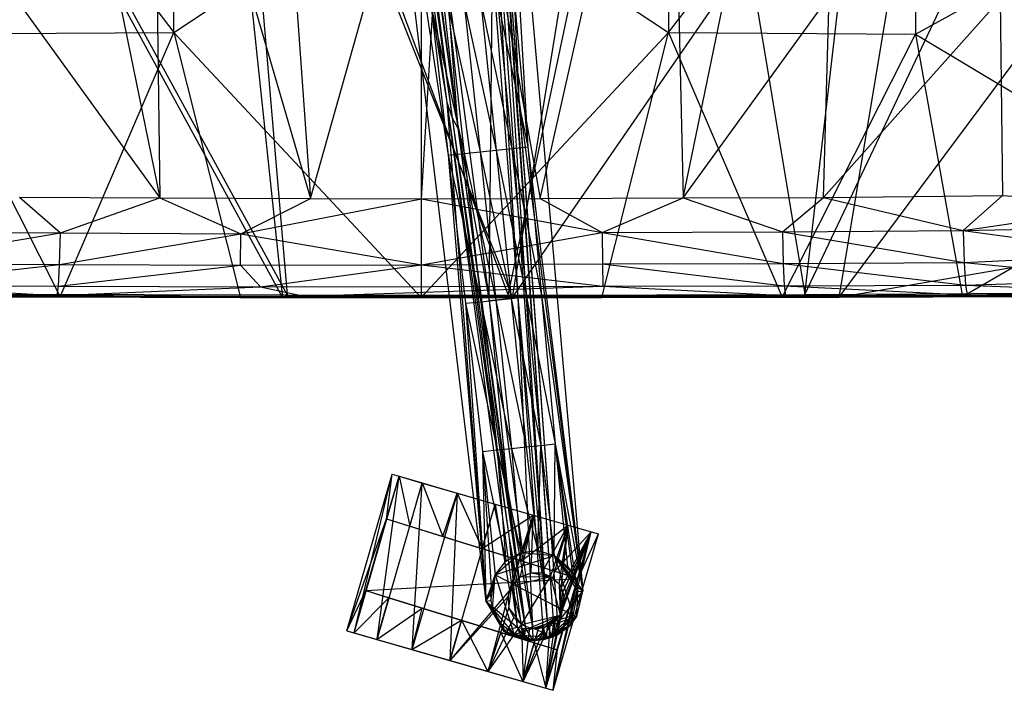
# Model space of a CAD drawing. Header units: inches. Extents: x -13.8 to 13.8, y -14.8 to 12.9.
# Tile 2 of 8: x -4.5 to 7.2, y -14.8 to -6.8. Entities that reach past the tile are written whole.
import ezdxf

# ---------------------------------------------------------------- set-up
doc = ezdxf.new("R2010")
doc.units = ezdxf.units.IN
doc.layers.get('0').update_dxf_attribs({"true_color": 0xc2ced6})

msp = doc.modelspace()

# ---------------------------------------------------------------- linework, layer by layer
at = {"color": 8, "true_color": 0x8c8177}
for p, q in [((1.347, -10.125), (2.904, -0.52)), ((-2.383, -0.779), (-1.394, -10.123)), ((-2.383, -0.779), (1.347, -10.125)), ((1.292, -10.095), (3.275, -0.751)), ((3.275, -0.751), (4.827, -10.088)), ((-2.117, -0.959), (-1.338, -10.093)), ((-2.117, -0.959), (1.292, -10.095)), ((4.827, -10.088), (5.841, -1.322)), ((-5.681, -2.16), (-1.338, -10.093)), ((1.673, -8.944), (3.22, -2.128)), ((3.22, -2.128), (3.378, -8.937)), ((-5.671, -2.292), (-1.394, -10.123)), ((-1.538, -2.376), (-1.059, -8.944)), ((-2.939, -2.534), (-2.854, -8.936)), ((-2.939, -2.534), (-1.059, -8.944)), ((1.347, -10.125), (6.477, -2.681)), ((5.235, -10.119), (6.477, -2.681)), ((-4.11, -2.842), (-2.854, -8.936)), ((3.378, -8.937), (4.635, -2.83)), ((-1.059, -8.944), (0.611, -2.989)), ((0.262, -8.951), (0.611, -2.989)), ((0.611, -2.989), (1.673, -8.944)), ((-5.632, -3.108), (-2.689, -6.969)), ((-2.689, -6.969), (-2.689, -3.085)), ((3.204, -3.086), (3.204, -6.97)), ((3.204, -6.97), (6.147, -3.11)), ((6.147, -3.11), (6.147, -6.988)), ((-2.689, -6.969), (0.257, -5.019)), ((0.257, -5.019), (0.257, -10.126)), ((0.257, -5.019), (3.204, -6.97)), ((4.827, -10.088), (7.225, -5.023)), ((5.235, -10.119), (9.018, -5.04)), ((6.147, -6.988), (8.996, -5.412)), ((-4.593, -6.537), (-2.854, -8.936)), ((3.378, -8.937), (5.118, -6.539)), ((5.049, -8.933), (5.118, -6.539)), ((5.049, -8.933), (7.155, -6.572)), ((7.155, -6.572), (7.181, -8.911)), ((-5.632, -6.986), (-2.689, -6.969)), ((-5.632, -6.986), (-4.042, -10.118)), ((-4.042, -10.118), (-2.689, -6.969)), ((-2.689, -6.969), (-1.893, -10.124)), ((-2.689, -6.969), (0.257, -10.126)), ((0.257, -10.126), (3.204, -6.97)), ((2.408, -10.125), (3.204, -6.97)), ((3.204, -6.97), (4.558, -10.12)), ((3.204, -6.97), (6.147, -6.988)), ((4.558, -10.12), (6.147, -6.988)), ((6.147, -6.988), (6.706, -10.111)), ((6.147, -6.988), (9.065, -8.741)), ((6.706, -10.111), (9.065, -8.741)), ((5.049, -8.933), (7.181, -8.911)), ((6.711, -9.328), (7.181, -8.911)), ((7.181, -8.911), (8.801, -9.019)), ((-4.526, -8.931), (-4.04, -9.356)), ((-4.526, -8.931), (-2.854, -8.936)), ((-4.04, -9.356), (-2.854, -8.936)), ((-2.854, -8.936), (-1.89, -9.365)), ((-2.854, -8.936), (-1.059, -8.944)), ((-1.89, -9.365), (-1.059, -8.944)), ((-1.89, -9.365), (0.262, -8.951)), ((-1.059, -8.944), (0.262, -8.951)), ((0.26, -9.734), (0.262, -8.951)), ((0.262, -8.951), (1.673, -8.944)), ((0.262, -8.951), (2.412, -9.35)), ((1.673, -8.944), (3.378, -8.937)), ((1.673, -8.944), (2.412, -9.35)), ((2.412, -9.35), (3.378, -8.937)), ((3.378, -8.937), (5.049, -8.933)), ((3.378, -8.937), (4.562, -9.342)), ((4.562, -9.342), (5.049, -8.933)), ((5.049, -8.933), (6.711, -9.328)), ((6.711, -9.328), (8.801, -9.019)), ((-6.203, -9.719), (-4.04, -9.356)), ((-6.188, -9.341), (-4.04, -9.356)), ((-4.05, -9.731), (-4.04, -9.356)), ((-4.05, -9.731), (-1.89, -9.365)), ((-4.04, -9.356), (-1.89, -9.365)), ((-1.895, -9.738), (-1.89, -9.365)), ((-1.89, -9.365), (0.26, -9.734)), ((0.26, -9.734), (2.412, -9.35)), ((2.412, -9.35), (4.562, -9.342)), ((2.412, -9.35), (2.416, -9.724)), ((2.412, -9.35), (4.57, -9.718)), ((4.562, -9.342), (6.711, -9.328)), ((4.562, -9.342), (4.57, -9.718)), ((4.562, -9.342), (6.724, -9.706)), ((6.711, -9.328), (8.805, -9.281)), ((6.711, -9.328), (6.724, -9.706)), ((6.711, -9.328), (8.821, -9.616)), ((5.235, -10.119), (9.12, -9.455)), ((6.724, -9.706), (8.821, -9.616)), ((-6.223, -9.981), (-4.05, -9.731)), ((-6.203, -9.719), (-4.05, -9.731)), ((-4.064, -9.99), (-4.05, -9.731)), ((-4.05, -9.731), (-1.895, -9.738)), ((-1.895, -9.738), (0.26, -9.734)), ((-1.658, -9.998), (0.26, -9.734)), ((0.26, -9.734), (2.416, -9.724)), ((0.26, -9.734), (2.421, -9.99)), ((2.416, -9.724), (4.57, -9.718)), ((2.416, -9.724), (2.421, -9.99)), ((2.416, -9.724), (4.582, -9.985)), ((4.57, -9.718), (6.724, -9.706)), ((4.57, -9.718), (4.582, -9.985)), ((4.57, -9.718), (6.742, -9.976)), ((6.724, -9.706), (6.742, -9.976)), ((6.724, -9.706), (8.833, -9.918)), ((-4.064, -9.99), (-1.895, -9.738)), ((-1.895, -9.738), (-1.658, -9.998)), ((6.742, -9.976), (8.833, -9.918)), ((-8.331, -10.078), (-4.078, -10.1)), ((-6.223, -9.981), (-4.078, -10.1)), ((-6.223, -9.981), (-4.064, -9.99)), ((-4.746, -10.084), (-1.394, -10.123)), ((-4.746, -10.084), (-1.338, -10.093)), ((-4.078, -10.1), (-4.064, -9.99)), ((-4.078, -10.1), (-1.658, -9.998)), ((-4.064, -9.99), (-1.658, -9.998)), ((-1.658, -9.998), (2.421, -9.99)), ((-1.658, -9.998), (-1.136, -10.11)), ((-1.136, -10.11), (2.421, -9.99)), ((2.421, -9.99), (4.582, -9.985)), ((2.421, -9.99), (4.595, -10.102)), ((4.582, -9.985), (6.742, -9.976)), ((4.582, -9.985), (4.595, -10.102)), ((4.582, -9.985), (6.762, -10.093)), ((4.827, -10.088), (8.462, -10.069)), ((5.235, -10.119), (8.462, -10.069)), ((6.742, -9.976), (6.762, -10.093)), ((6.742, -9.976), (8.843, -10.061)), ((6.762, -10.093), (8.843, -10.061)), ((-8.336, -10.095), (-4.078, -10.1)), ((-6.19, -10.108), (-4.078, -10.1)), ((-6.19, -10.108), (-4.042, -10.118)), ((-6.19, -10.108), (-1.136, -10.11)), ((-4.8, -10.118), (-1.394, -10.123)), ((-4.078, -10.1), (-1.136, -10.11)), ((-4.042, -10.118), (-1.136, -10.11)), ((-4.042, -10.118), (-1.893, -10.124)), ((-1.893, -10.124), (-1.136, -10.11)), ((-1.893, -10.124), (0.257, -10.126)), ((-1.394, -10.123), (-1.338, -10.093)), ((-1.394, -10.123), (1.347, -10.125)), ((-1.338, -10.093), (1.292, -10.095)), ((-1.338, -10.093), (1.347, -10.125)), ((-1.136, -10.11), (4.595, -10.102)), ((-1.136, -10.11), (0.257, -10.126)), ((-1.136, -10.11), (2.408, -10.125)), ((-1.136, -10.11), (4.558, -10.12)), ((-1.136, -10.11), (6.706, -10.111)), ((0.257, -10.126), (2.408, -10.125)), ((1.292, -10.095), (4.827, -10.088)), ((1.292, -10.095), (1.347, -10.125)), ((1.347, -10.125), (4.827, -10.088)), ((1.347, -10.125), (5.235, -10.119)), ((2.408, -10.125), (4.558, -10.12)), ((4.558, -10.12), (6.706, -10.111)), ((4.595, -10.102), (6.762, -10.093)), ((4.595, -10.102), (8.852, -10.098)), ((4.595, -10.102), (6.706, -10.111)), ((4.827, -10.088), (5.235, -10.119)), ((5.235, -10.119), (8.491, -10.109)), ((6.706, -10.111), (8.852, -10.098)), ((6.762, -10.093), (8.852, -10.098))]:
    msp.add_line(p, q, dxfattribs=at)
at = {"color": 18, "true_color": 0x000000}
for p, q in [((0.958, -1.514), (1.42, -7.757)), ((0.958, -1.514), (1.833, -14.023)), ((0.958, -1.514), (1.882, -13.999)), ((-0.266, -1.644), (0.562, -7.8)), ((-0.266, -1.644), (0.625, -7.986)), ((1.141, -1.718), (1.42, -7.757)), ((1.141, -1.718), (1.529, -8.33)), ((1.141, -1.718), (2.183, -13.62)), ((-0.408, -1.836), (0.58, -8.429)), ((-0.408, -1.836), (1.029, -13.74)), ((0.959, -1.766), (1.761, -14.04)), ((0.959, -1.766), (1.833, -14.023)), ((-0.402, -1.881), (0.562, -7.8)), ((-0.402, -1.881), (1.029, -13.74)), ((-0.217, -1.879), (0.625, -7.986)), ((-0.131, -2.149), (0.625, -7.986)), ((-0.131, -2.149), (0.692, -8.107)), ((0.038, -2.364), (0.692, -8.107)), ((1.019, -2.586), (1.833, -14.023)), ((-0.063, -2.976), (0.625, -7.986)), ((1.02, -3.562), (1.407, -10.126)), ((1.02, -3.562), (1.761, -14.04)), ((0.122, -3.849), (0.692, -8.107)), ((1.069, -10.161), (1.108, -6.205)), ((1.108, -6.205), (1.407, -10.126)), ((0.553, -6.262), (0.692, -8.107)), ((0.553, -6.262), (1.069, -10.161)), ((1.366, -6.562), (1.529, -8.33)), ((0.375, -6.665), (0.58, -8.429)), ((0.375, -6.665), (0.77, -8.409)), ((0.573, -6.644), (0.77, -8.409)), ((0.573, -6.644), (0.959, -8.39)), ((0.771, -6.623), (0.959, -8.39)), ((0.771, -6.623), (1.149, -8.37)), ((0.969, -6.603), (1.149, -8.37)), ((0.969, -6.603), (1.339, -8.35)), ((1.167, -6.582), (1.339, -8.35)), ((1.167, -6.582), (1.529, -8.33)), ((0.562, -7.8), (0.625, -7.986)), ((0.562, -7.8), (1.029, -13.74)), ((0.562, -7.8), (1.306, -12.993)), ((0.562, -7.8), (1.401, -14.049)), ((1.42, -7.757), (1.882, -13.999)), ((1.42, -7.757), (2.183, -13.62)), ((0.625, -7.986), (0.692, -8.107)), ((0.625, -7.986), (1.306, -12.993)), ((0.625, -7.986), (1.498, -14.065)), ((0.692, -8.107), (1.069, -10.161)), ((0.692, -8.107), (1.286, -12.402)), ((0.692, -8.107), (1.498, -14.065)), ((0.58, -8.429), (0.77, -8.409)), ((0.58, -8.429), (0.784, -10.194)), ((0.58, -8.429), (0.966, -10.175)), ((0.58, -8.429), (1.029, -13.74)), ((0.77, -8.409), (0.959, -8.39)), ((0.77, -8.409), (0.966, -10.175)), ((0.77, -8.409), (1.147, -10.156)), ((0.959, -8.39), (1.149, -8.37)), ((0.959, -8.39), (1.147, -10.156)), ((0.959, -8.39), (1.329, -10.137)), ((1.149, -8.37), (1.339, -8.35)), ((1.149, -8.37), (1.329, -10.137)), ((1.149, -8.37), (1.51, -10.118)), ((1.339, -8.35), (1.529, -8.33)), ((1.339, -8.35), (1.51, -10.118)), ((1.339, -8.35), (1.692, -10.099)), ((1.529, -8.33), (1.692, -10.099)), ((1.529, -8.33), (2.183, -13.62)), ((0.784, -10.194), (0.966, -10.175)), ((0.784, -10.194), (0.989, -11.958)), ((0.784, -10.194), (1.029, -13.74)), ((0.784, -10.194), (1.162, -11.94)), ((0.966, -10.175), (1.147, -10.156)), ((0.966, -10.175), (1.162, -11.94)), ((0.966, -10.175), (1.335, -11.922)), ((1.069, -10.161), (1.407, -10.126)), ((1.069, -10.161), (1.286, -12.402)), ((1.069, -10.161), (1.584, -14.06)), ((1.147, -10.156), (1.329, -10.137)), ((1.147, -10.156), (1.335, -11.922)), ((1.147, -10.156), (1.509, -11.904)), ((1.329, -10.137), (1.51, -10.118)), ((1.329, -10.137), (1.509, -11.904)), ((1.329, -10.137), (1.682, -11.886)), ((1.407, -10.126), (1.584, -14.06)), ((1.407, -10.126), (1.706, -14.047)), ((1.407, -10.126), (1.761, -14.04)), ((1.51, -10.118), (1.692, -10.099)), ((1.51, -10.118), (1.682, -11.886)), ((1.51, -10.118), (1.855, -11.868)), ((1.692, -10.099), (1.855, -11.868)), ((1.692, -10.099), (2.183, -13.62)), ((0.989, -11.958), (1.162, -11.94)), ((0.989, -11.958), (1.029, -13.74)), ((0.989, -11.958), (1.09, -13.575)), ((0.989, -11.958), (1.14, -13.425)), ((0.989, -11.958), (1.266, -13.264)), ((1.162, -11.94), (1.335, -11.922)), ((1.162, -11.94), (1.266, -13.264)), ((1.162, -11.94), (1.445, -13.163)), ((1.335, -11.922), (1.509, -11.904)), ((1.335, -11.922), (1.445, -13.163)), ((1.335, -11.922), (1.647, -13.139)), ((1.509, -11.904), (1.682, -11.886)), ((1.509, -11.904), (1.647, -13.139)), ((1.647, -13.139), (1.682, -11.886)), ((1.682, -11.886), (1.855, -11.868)), ((1.682, -11.886), (1.842, -13.196)), ((1.842, -13.196), (1.855, -11.868)), ((1.855, -11.868), (2.002, -13.326)), ((1.855, -11.868), (2.06, -13.411)), ((1.855, -11.868), (2.1, -13.505)), ((1.855, -11.868), (2.183, -13.62)), ((-0.628, -14.092), (-0.09, -12.229)), ((-0.541, -14.117), (-0.09, -12.229)), ((-0.541, -14.117), (-0.004, -12.254)), ((-0.267, -14.196), (-0.004, -12.254)), ((-0.155, -12.761), (-0.09, -12.229)), ((-0.155, -12.761), (-0.004, -12.254)), ((-0.09, -12.229), (-0.004, -12.254)), ((-0.09, -12.229), (-0.004, -12.254)), ((-0.004, -12.254), (-0.004, -12.254)), ((-0.004, -12.254), (0.121, -12.847)), ((-0.004, -12.254), (0.269, -12.333)), ((-0.004, -12.254), (0.269, -12.333)), ((-0.004, -12.254), (0.271, -12.334)), ((-0.267, -14.196), (0.271, -12.334)), ((0.121, -12.847), (0.269, -12.333)), ((0.15, -14.316), (0.271, -12.334)), ((0.269, -12.333), (0.271, -12.334)), ((0.269, -12.333), (0.517, -12.969)), ((0.269, -12.333), (0.686, -12.453)), ((0.271, -12.334), (0.686, -12.453)), ((0.271, -12.334), (0.688, -12.454)), ((1.286, -12.402), (1.498, -14.065)), ((1.286, -12.402), (1.584, -14.06)), ((0.15, -14.316), (0.688, -12.454)), ((0.517, -12.969), (0.686, -12.453)), ((0.602, -14.447), (0.688, -12.454)), ((0.686, -12.453), (0.688, -12.454)), ((0.686, -12.453), (0.985, -13.115)), ((0.686, -12.453), (1.138, -12.584)), ((0.688, -12.454), (1.138, -12.584)), ((0.688, -12.454), (1.14, -12.585)), ((0.602, -14.447), (1.14, -12.585)), ((0.985, -13.115), (1.138, -12.584)), ((1.138, -12.584), (1.14, -12.585)), ((1.138, -12.584), (1.591, -12.715)), ((1.14, -12.585), (1.31, -13.619)), ((1.14, -12.585), (1.591, -12.715)), ((1.14, -12.585), (1.593, -12.715)), ((-0.628, -14.092), (-0.155, -12.761)), ((-0.402, -13.613), (-0.155, -12.761)), ((-0.155, -12.761), (0.121, -12.847)), ((-0.155, -12.761), (2.127, -13.469)), ((0.985, -13.115), (1.591, -12.715)), ((1.31, -13.619), (1.593, -12.715)), ((1.339, -13.557), (1.593, -12.715)), ((1.441, -13.452), (1.593, -12.715)), ((1.453, -13.26), (1.591, -12.715)), ((1.569, -13.402), (1.593, -12.715)), ((1.591, -12.715), (1.593, -12.715)), ((1.591, -12.715), (2.008, -12.835)), ((1.593, -12.715), (1.694, -13.404)), ((1.593, -12.715), (2.008, -12.835)), ((1.593, -12.715), (2.009, -12.836)), ((0.121, -12.847), (0.517, -12.969)), ((0.121, -12.847), (1.849, -13.383)), ((0.121, -12.847), (2.127, -13.469)), ((1.453, -13.26), (2.008, -12.835)), ((1.694, -13.404), (2.009, -12.836)), ((1.799, -13.446), (2.009, -12.836)), ((1.827, -13.465), (2.009, -12.836)), ((1.849, -13.383), (2.008, -12.835)), ((1.899, -13.539), (2.009, -12.836)), ((1.925, -13.583), (2.009, -12.836)), ((2.008, -12.835), (2.009, -12.836)), ((2.008, -12.835), (2.282, -12.915)), ((2.008, -12.835), (2.282, -12.915)), ((2.009, -12.836), (2.282, -12.915)), ((0.517, -12.969), (0.985, -13.115)), ((0.517, -12.969), (1.453, -13.26)), ((0.517, -12.969), (1.849, -13.383)), ((1.306, -12.993), (1.401, -14.049)), ((1.306, -12.993), (1.453, -14.062)), ((1.306, -12.993), (1.498, -14.065)), ((1.744, -14.777), (2.282, -12.915)), ((1.83, -14.802), (2.282, -12.915)), ((1.83, -14.802), (2.368, -12.94)), ((1.849, -13.383), (2.282, -12.915)), ((1.925, -13.583), (2.282, -12.915)), ((1.944, -13.832), (2.282, -12.915)), ((1.945, -13.634), (2.282, -12.915)), ((1.958, -13.697), (2.282, -12.915)), ((1.958, -13.762), (2.282, -12.915)), ((2.127, -13.469), (2.282, -12.915)), ((2.127, -13.469), (2.368, -12.94)), ((2.282, -12.915), (2.282, -12.915)), ((2.282, -12.915), (2.368, -12.94)), ((2.282, -12.915), (2.368, -12.94)), ((0.985, -13.115), (1.453, -13.26)), ((1.14, -13.425), (1.445, -13.163)), ((1.14, -13.425), (1.842, -13.196)), ((1.266, -13.264), (1.445, -13.163)), ((1.445, -13.163), (1.647, -13.139)), ((1.445, -13.163), (1.842, -13.196)), ((1.647, -13.139), (1.842, -13.196)), ((1.842, -13.196), (1.842, -13.196)), ((1.842, -13.196), (2.002, -13.326)), ((1.842, -13.196), (2.06, -13.411)), ((1.842, -13.196), (2.067, -13.909)), ((1.842, -13.196), (2.1, -13.505)), ((1.842, -13.196), (2.115, -13.565)), ((1.842, -13.196), (2.123, -13.626)), ((1.14, -13.425), (1.266, -13.264)), ((1.453, -13.26), (1.849, -13.383)), ((2.002, -13.326), (2.06, -13.411)), ((-0.402, -13.613), (2.127, -13.469)), ((1.083, -13.655), (1.14, -13.425)), ((1.087, -13.734), (1.14, -13.425)), ((1.09, -13.575), (1.14, -13.425)), ((1.107, -13.829), (1.14, -13.425)), ((1.14, -13.425), (1.14, -13.425)), ((1.14, -13.425), (1.365, -14.138)), ((1.14, -13.425), (2.067, -13.909)), ((1.339, -13.557), (1.799, -13.446)), ((1.339, -13.557), (1.441, -13.452)), ((1.441, -13.452), (1.569, -13.402)), ((1.441, -13.452), (1.799, -13.446)), ((1.451, -14.018), (1.799, -13.446)), ((1.569, -13.402), (1.694, -13.404)), ((1.569, -13.402), (1.799, -13.446)), ((1.694, -13.404), (1.799, -13.446)), ((1.799, -13.446), (1.799, -13.446)), ((1.799, -13.446), (1.827, -13.465)), ((1.799, -13.446), (1.899, -13.539)), ((1.799, -13.446), (1.911, -13.906)), ((1.827, -13.465), (1.899, -13.539)), ((1.83, -14.802), (2.127, -13.469)), ((1.849, -13.383), (2.127, -13.469)), ((1.881, -14.322), (2.127, -13.469)), ((2.06, -13.411), (2.1, -13.505)), ((1.029, -13.74), (1.09, -13.575)), ((1.083, -13.655), (1.09, -13.575)), ((1.293, -13.686), (1.339, -13.557)), ((1.302, -13.822), (1.339, -13.557)), ((1.31, -13.619), (1.339, -13.557)), ((1.339, -13.557), (1.339, -13.557)), ((1.339, -13.557), (1.451, -14.018)), ((1.899, -13.539), (1.911, -13.906)), ((1.899, -13.539), (1.925, -13.583)), ((1.911, -13.906), (1.925, -13.583)), ((1.925, -13.583), (1.945, -13.634)), ((2.1, -13.505), (2.115, -13.565)), ((2.1, -13.505), (2.183, -13.62)), ((2.115, -13.565), (2.123, -13.626)), ((2.115, -13.565), (2.183, -13.62)), ((-0.628, -14.092), (-0.402, -13.613)), ((-0.542, -14.117), (-0.402, -13.613)), ((-0.542, -14.117), (-0.126, -13.699)), ((-0.402, -13.613), (-0.126, -13.699)), ((-0.402, -13.613), (1.881, -14.322)), ((-0.269, -14.195), (-0.126, -13.699)), ((-0.126, -13.699), (0.271, -13.822)), ((-0.126, -13.699), (1.603, -14.235)), ((-0.126, -13.699), (1.881, -14.322)), ((0.602, -14.447), (1.31, -13.619)), ((0.602, -14.447), (1.293, -13.686)), ((1.029, -13.74), (1.083, -13.655)), ((1.055, -14.578), (1.293, -13.686)), ((1.083, -13.655), (1.087, -13.734)), ((1.293, -13.686), (1.31, -13.619)), ((1.293, -13.686), (1.302, -13.822)), ((1.882, -13.999), (2.183, -13.62)), ((1.911, -13.906), (1.945, -13.634)), ((1.911, -13.906), (1.958, -13.697)), ((1.945, -13.634), (1.958, -13.697)), ((1.958, -13.697), (1.958, -13.762)), ((2.067, -13.909), (2.123, -13.626)), ((2.112, -13.922), (2.183, -13.62)), ((2.112, -13.922), (2.123, -13.626)), ((2.123, -13.626), (2.183, -13.62)), ((-0.269, -14.195), (0.271, -13.822)), ((0.148, -14.316), (0.271, -13.822)), ((0.271, -13.822), (0.738, -13.967)), ((0.271, -13.822), (1.206, -14.112)), ((0.271, -13.822), (1.603, -14.235)), ((1.029, -13.74), (1.087, -13.734)), ((1.029, -13.74), (1.107, -13.829)), ((1.029, -13.74), (1.205, -14.008)), ((1.029, -13.74), (1.238, -14.092)), ((1.029, -13.74), (1.401, -14.049)), ((1.055, -14.578), (1.302, -13.822)), ((1.087, -13.734), (1.107, -13.829)), ((1.107, -13.829), (1.205, -14.008)), ((1.107, -13.829), (1.365, -14.138)), ((1.302, -13.822), (1.361, -13.937)), ((1.302, -13.822), (1.451, -14.018)), ((1.744, -14.777), (1.944, -13.832)), ((1.911, -13.906), (1.958, -13.762)), ((1.911, -13.906), (1.944, -13.832)), ((1.944, -13.832), (1.958, -13.762)), ((1.055, -14.578), (1.361, -13.937)), ((1.361, -13.937), (1.451, -14.018)), ((1.365, -14.138), (2.067, -13.909)), ((1.451, -14.018), (1.911, -13.906)), ((1.552, -14.059), (1.911, -13.906)), ((1.654, -14.065), (1.911, -13.906)), ((1.726, -14.051), (1.911, -13.906)), ((1.744, -14.777), (1.911, -13.906)), ((1.763, -14.171), (2.067, -13.909)), ((1.794, -14.021), (1.911, -13.906)), ((1.845, -14.118), (2.112, -13.922)), ((1.856, -13.974), (1.911, -13.906)), ((1.882, -13.999), (2.112, -13.922)), ((1.911, -13.906), (1.911, -13.906)), ((1.941, -14.07), (2.067, -13.909)), ((2.032, -14.029), (2.067, -13.909)), ((2.032, -14.029), (2.112, -13.922)), ((2.067, -13.909), (2.067, -13.909)), ((2.067, -13.909), (2.112, -13.922)), ((0.148, -14.316), (0.738, -13.967)), ((0.6, -14.446), (0.738, -13.967)), ((0.738, -13.967), (1.053, -14.577)), ((0.738, -13.967), (1.206, -14.112)), ((1.055, -14.578), (1.451, -14.018)), ((1.205, -14.008), (1.238, -14.092)), ((1.205, -14.008), (1.265, -14.112)), ((1.205, -14.008), (1.365, -14.138)), ((1.238, -14.092), (1.401, -14.049)), ((1.401, -14.049), (1.447, -14.166)), ((1.401, -14.049), (1.453, -14.062)), ((1.401, -14.049), (1.492, -14.182)), ((1.451, -14.018), (1.451, -14.018)), ((1.451, -14.018), (1.471, -14.698)), ((1.451, -14.018), (1.552, -14.059)), ((1.453, -14.062), (1.492, -14.182)), ((1.453, -14.062), (1.493, -14.153)), ((1.453, -14.062), (1.497, -14.094)), ((1.453, -14.062), (1.498, -14.065)), ((1.471, -14.698), (1.794, -14.021)), ((1.471, -14.698), (1.726, -14.051)), ((1.471, -14.698), (1.552, -14.059)), ((1.471, -14.698), (1.654, -14.065)), ((1.493, -14.153), (1.498, -14.065)), ((1.497, -14.094), (1.498, -14.065)), ((1.498, -14.065), (1.584, -14.06)), ((1.498, -14.065), (1.588, -14.207)), ((1.552, -14.059), (1.654, -14.065)), ((1.584, -14.06), (1.706, -14.047)), ((1.584, -14.06), (1.588, -14.207)), ((1.584, -14.06), (1.701, -14.111)), ((1.654, -14.065), (1.726, -14.051)), ((1.701, -14.111), (1.706, -14.047)), ((1.706, -14.047), (1.761, -14.04)), ((1.706, -14.047), (1.721, -14.13)), ((1.706, -14.047), (1.75, -14.187)), ((1.726, -14.051), (1.794, -14.021)), ((1.744, -14.777), (1.856, -13.974)), ((1.744, -14.777), (1.794, -14.021)), ((1.75, -14.187), (1.761, -14.04)), ((1.761, -14.04), (1.833, -14.023)), ((1.761, -14.04), (1.812, -14.156)), ((1.763, -14.171), (1.941, -14.07)), ((1.794, -14.021), (1.856, -13.974)), ((1.812, -14.156), (1.833, -14.023)), ((1.812, -14.156), (2.032, -14.029)), ((1.815, -14.163), (2.032, -14.029)), ((1.833, -14.023), (1.882, -13.999)), ((1.833, -14.023), (1.845, -14.118)), ((1.845, -14.118), (1.882, -13.999)), ((1.845, -14.118), (2.032, -14.029)), ((1.885, -14.138), (2.032, -14.029)), ((1.885, -14.138), (1.941, -14.07)), ((1.941, -14.07), (2.032, -14.029)), ((-0.628, -14.092), (-0.542, -14.117)), ((-0.628, -14.092), (-0.541, -14.117)), ((-0.628, -14.092), (-0.269, -14.195)), ((-0.628, -14.092), (-0.267, -14.196)), ((-0.628, -14.092), (0.15, -14.316)), ((-0.628, -14.092), (1.053, -14.577)), ((-0.628, -14.092), (1.471, -14.698)), ((-0.542, -14.117), (-0.269, -14.195)), ((-0.541, -14.117), (-0.267, -14.196)), ((1.053, -14.577), (1.206, -14.112)), ((1.206, -14.112), (1.47, -14.698)), ((1.206, -14.112), (1.603, -14.235)), ((1.238, -14.092), (1.265, -14.112)), ((1.238, -14.092), (1.447, -14.166)), ((1.265, -14.112), (1.365, -14.138)), ((1.265, -14.112), (1.447, -14.166)), ((1.265, -14.112), (1.523, -14.204)), ((1.265, -14.112), (1.588, -14.207)), ((1.365, -14.138), (1.365, -14.138)), ((1.365, -14.138), (1.523, -14.204)), ((1.365, -14.138), (1.56, -14.195)), ((1.365, -14.138), (1.763, -14.171)), ((1.447, -14.166), (1.492, -14.182)), ((1.447, -14.166), (1.588, -14.207)), ((1.492, -14.182), (1.493, -14.153)), ((1.492, -14.182), (1.588, -14.207)), ((1.493, -14.153), (1.497, -14.094)), ((1.493, -14.153), (1.588, -14.207)), ((1.56, -14.195), (1.763, -14.171)), ((1.56, -14.195), (1.8, -14.174)), ((1.588, -14.207), (1.701, -14.111)), ((1.602, -14.207), (1.8, -14.174)), ((1.602, -14.207), (1.756, -14.185)), ((1.701, -14.111), (1.715, -14.196)), ((1.701, -14.111), (1.721, -14.13)), ((1.715, -14.196), (1.721, -14.13)), ((1.715, -14.196), (1.756, -14.185)), ((1.715, -14.196), (1.75, -14.187)), ((1.721, -14.13), (1.75, -14.187)), ((1.75, -14.187), (1.812, -14.156)), ((1.75, -14.187), (1.815, -14.163)), ((1.75, -14.187), (1.756, -14.185)), ((1.756, -14.185), (1.815, -14.163)), ((1.756, -14.185), (1.8, -14.174)), ((1.763, -14.171), (1.885, -14.138)), ((1.763, -14.171), (1.8, -14.174)), ((1.8, -14.174), (1.885, -14.138)), ((1.8, -14.174), (1.815, -14.163)), ((1.812, -14.156), (1.845, -14.118)), ((1.812, -14.156), (1.815, -14.163)), ((1.815, -14.163), (1.885, -14.138)), ((-0.269, -14.195), (0.148, -14.316)), ((-0.269, -14.195), (1.053, -14.577)), ((-0.267, -14.196), (0.15, -14.316)), ((1.47, -14.698), (1.603, -14.235)), ((1.523, -14.204), (1.56, -14.195)), ((1.523, -14.204), (1.588, -14.207)), ((1.523, -14.204), (1.602, -14.207)), ((1.56, -14.195), (1.602, -14.207)), ((1.588, -14.207), (1.715, -14.196)), ((1.588, -14.207), (1.602, -14.207)), ((1.602, -14.207), (1.715, -14.196)), ((1.603, -14.235), (1.744, -14.777)), ((1.603, -14.235), (1.881, -14.322)), ((0.148, -14.316), (0.6, -14.446)), ((0.148, -14.316), (1.053, -14.577)), ((0.15, -14.316), (0.602, -14.447)), ((0.15, -14.316), (1.471, -14.698)), ((1.744, -14.777), (1.881, -14.322)), ((1.83, -14.802), (1.881, -14.322)), ((0.6, -14.446), (1.053, -14.577)), ((0.602, -14.447), (1.055, -14.578)), ((0.602, -14.447), (1.471, -14.698)), ((1.053, -14.577), (1.47, -14.698)), ((1.053, -14.577), (1.471, -14.698)), ((1.055, -14.578), (1.471, -14.698)), ((1.47, -14.698), (1.471, -14.698)), ((1.47, -14.698), (1.744, -14.777)), ((1.471, -14.698), (1.744, -14.777)), ((1.471, -14.698), (1.744, -14.777)), ((1.744, -14.777), (1.744, -14.777)), ((1.744, -14.777), (1.83, -14.802)), ((1.744, -14.777), (1.83, -14.802))]:
    msp.add_line(p, q, dxfattribs=at)

doc.saveas('drawing.dxf')
